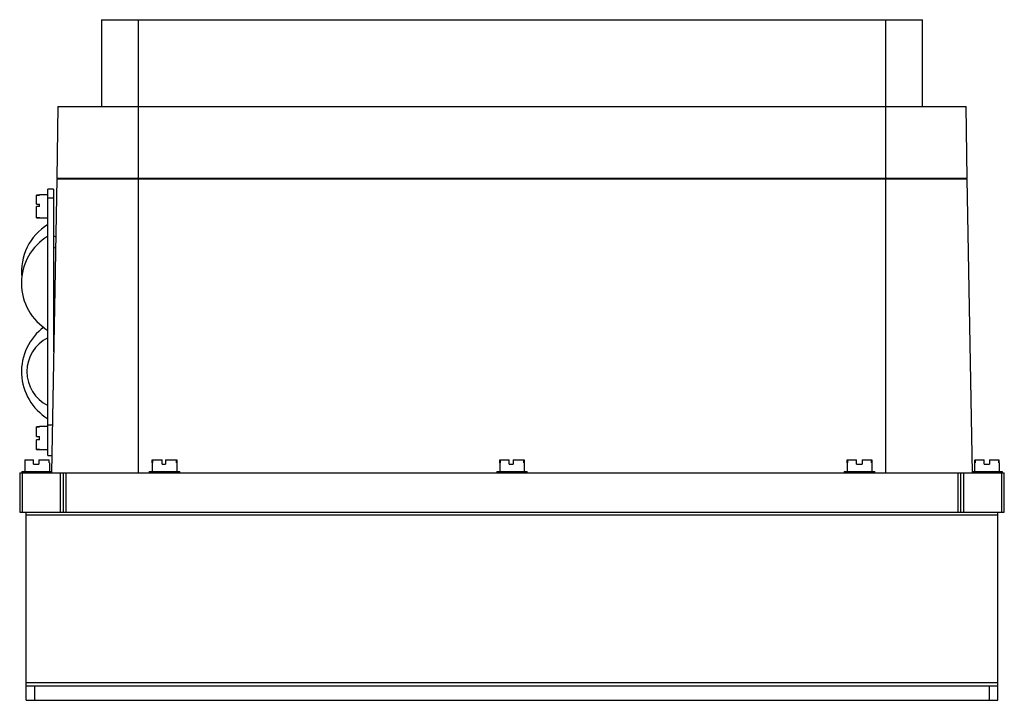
# Model space of a CAD drawing. Header units: millimetres. Extents: x 49 to 389, y 186 to 421.
import ezdxf

# ---------------------------------------------------------------- set-up
doc = ezdxf.new("R2010")
doc.units = ezdxf.units.MM
doc.header["$LTSCALE"] = 39.621752
doc.layers.get('0').update_dxf_attribs({"linetype": 'CONTINUOUS'})

msp = doc.modelspace()

# ---------------------------------------------------------------- linework, layer by layer
at = {"color": 7, "linetype": 'Continuous'}
for p, q in [((76.83, 421.42), (76.83, 391.42)), ((76.83, 421.42), (360.39, 421.42)), ((89.61, 391.42), (89.61, 421.42)), ((347.61, 421.42), (347.61, 391.42)), ((360.39, 391.42), (360.39, 421.42)), ((61.83, 391.42), (61.4, 366.72)), ((61.83, 391.42), (375.39, 391.42)), ((89.61, 264.92), (89.61, 391.42)), ((347.61, 391.42), (347.61, 264.92)), ((375.82, 366.72), (375.39, 391.42)), ((61.38, 366.42), (59.61, 264.92)), ((61.38, 366.42), (375.84, 366.42)), ((61.4, 366.72), (375.82, 366.72)), ((64.39, 366.72), (64.38, 366.42)), ((217.36, 366.42), (217.36, 366.72)), ((219.86, 366.42), (219.86, 366.72)), ((372.84, 366.42), (372.83, 366.72)), ((377.61, 264.92), (375.84, 366.42)), ((54.44, 357.72), (54.44, 360.88)), ((55.44, 360.88), (54.44, 360.88)), ((54.44, 360.84), (55.44, 360.84)), ((55.44, 360.81), (54.44, 360.81)), ((55.44, 360.81), (55.44, 360.92)), ((58.34, 360.92), (55.44, 360.92)), ((58.34, 270.92), (58.34, 362.92)), ((60.34, 362.92), (58.34, 362.92)), ((60.34, 362.92), (60.34, 306.74)), ((54.44, 357.72), (55.44, 357.72)), ((55.44, 356.94), (55.44, 357.72)), ((58.34, 359.92), (60.34, 359.92)), ((54.44, 352.95), (54.44, 356.94)), ((55.44, 356.94), (54.44, 356.94)), ((54.44, 353.02), (55.44, 353.02)), ((55.44, 353), (54.44, 353)), ((54.44, 352.95), (55.44, 352.95)), ((55.44, 352.92), (55.44, 353.02)), ((58.34, 352.92), (55.44, 352.92)), ((61.03, 346.45), (60.34, 346.71)), ((60.96, 342.48), (60.34, 342.71)), ((60.54, 318.2), (60.34, 318.13)), ((60.44, 312.17), (60.34, 312.21)), ((54.44, 277.52), (54.44, 280.87)), ((54.44, 280.87), (55.44, 280.87)), ((55.44, 280.81), (54.44, 280.81)), ((55.44, 280.81), (55.44, 280.92)), ((58.34, 280.92), (55.44, 280.92)), ((59.9, 281.42), (58.34, 281.42)), ((54.44, 277.52), (55.44, 277.52)), ((54.44, 272.96), (54.44, 276.31)), ((55.44, 276.31), (54.44, 276.31)), ((55.44, 276.31), (55.44, 277.52)), ((54.44, 273.02), (55.44, 273.02)), ((55.44, 272.96), (54.44, 272.96)), ((55.44, 272.92), (55.44, 273.02)), ((58.34, 272.92), (55.44, 272.92)), ((50.44, 269.42), (50.44, 268.42)), ((50.44, 269.42), (53.43, 269.42)), ((50.49, 268.42), (50.49, 269.42)), ((53.43, 267.92), (53.43, 269.42)), ((55.18, 269.42), (55.18, 267.92)), ((55.18, 269.42), (58.78, 269.42)), ((58.34, 270.92), (59.72, 270.92)), ((58.73, 269.42), (58.73, 268.42)), ((58.78, 268.42), (58.78, 269.42)), ((94.39, 268.42), (94.39, 269.42)), ((94.39, 269.42), (97.86, 269.42)), ((94.45, 269.42), (94.45, 268.42)), ((97.86, 267.92), (97.86, 269.42)), ((98.95, 269.42), (98.95, 267.92)), ((98.95, 269.42), (102.83, 269.42)), ((102.77, 268.42), (102.77, 269.42)), ((102.83, 269.42), (102.83, 268.42)), ((214.39, 269.42), (217.63, 269.42)), ((214.39, 268.42), (214.39, 269.42)), ((214.52, 269.42), (214.52, 268.42)), ((217.63, 267.92), (217.63, 269.42)), ((218.99, 269.42), (222.83, 269.42)), ((218.99, 269.42), (218.99, 267.92)), ((222.7, 268.42), (222.7, 269.42)), ((222.83, 269.42), (222.83, 268.42)), ((334.39, 269.42), (337.62, 269.42)), ((334.39, 268.42), (334.39, 269.42)), ((334.5, 269.42), (334.5, 268.42)), ((337.62, 267.92), (337.62, 269.42)), ((339.57, 269.42), (342.83, 269.42)), ((339.57, 269.42), (339.57, 267.92)), ((342.73, 268.42), (342.73, 269.42)), ((342.83, 269.42), (342.83, 268.42)), ((378.49, 268.42), (378.49, 269.42)), ((378.51, 269.42), (381.69, 269.42)), ((378.51, 269.42), (378.51, 268.42)), ((381.69, 267.92), (381.69, 269.42)), ((383.44, 269.42), (386.71, 269.42)), ((383.44, 269.42), (383.44, 267.92)), ((386.71, 268.42), (386.71, 269.42)), ((386.73, 269.42), (386.73, 268.42)), ((49.36, 265.42), (49.36, 264.92)), ((49.36, 265.42), (59.62, 265.42)), ((50.36, 268.42), (50.36, 265.42)), ((50.36, 268.42), (50.44, 268.42)), ((53.43, 267.92), (55.18, 267.92)), ((54.61, 264.92), (54.61, 265.42)), ((58.78, 268.42), (58.86, 268.42)), ((58.86, 268.42), (58.86, 265.42)), ((93.36, 265.42), (93.36, 264.92)), ((93.36, 265.42), (103.86, 265.42)), ((94.36, 268.42), (94.36, 265.42)), ((94.36, 268.42), (94.45, 268.42)), ((97.86, 267.92), (98.95, 267.92)), ((102.77, 268.42), (102.86, 268.42)), ((102.86, 268.42), (102.86, 265.42)), ((103.86, 264.92), (103.86, 265.42)), ((213.36, 265.42), (223.86, 265.42)), ((213.36, 265.42), (213.36, 264.92)), ((214.36, 268.42), (214.52, 268.42)), ((214.36, 268.42), (214.36, 265.42)), ((217.63, 267.92), (218.99, 267.92)), ((222.7, 268.42), (222.86, 268.42)), ((222.86, 268.42), (222.86, 265.42)), ((223.86, 264.92), (223.86, 265.42)), ((333.36, 265.42), (343.86, 265.42)), ((333.36, 265.42), (333.36, 264.92)), ((334.36, 268.42), (334.5, 268.42)), ((334.36, 268.42), (334.36, 265.42)), ((337.62, 267.92), (339.57, 267.92)), ((342.73, 268.42), (342.86, 268.42)), ((342.86, 268.42), (342.86, 265.42)), ((343.86, 264.92), (343.86, 265.42)), ((377.6, 265.42), (387.86, 265.42)), ((378.36, 268.42), (378.51, 268.42)), ((378.36, 268.42), (378.36, 265.42)), ((381.69, 267.92), (383.44, 267.92)), ((382.61, 265.42), (382.61, 264.92)), ((386.71, 268.42), (386.86, 268.42)), ((386.86, 268.42), (386.86, 265.42)), ((387.86, 265.42), (387.86, 264.92)), ((48.61, 264.92), (48.61, 251.42)), ((48.61, 264.92), (388.61, 264.92)), ((49.61, 251.42), (49.61, 264.92)), ((62.61, 264.92), (62.61, 251.42)), ((63.61, 264.92), (63.61, 251.42)), ((64.61, 251.42), (64.61, 264.92)), ((372.61, 264.92), (372.61, 251.42)), ((373.61, 251.42), (373.61, 264.92)), ((374.61, 251.42), (374.61, 264.92)), ((387.61, 264.92), (387.61, 251.42)), ((388.61, 251.42), (388.61, 264.92)), ((48.61, 251.42), (388.61, 251.42)), ((50.81, 186.42), (50.81, 251.13)), ((50.81, 250.42), (386.41, 250.42)), ((386.41, 186.42), (386.41, 251.13)), ((386.41, 192.42), (50.81, 192.42)), ((50.81, 191.42), (386.41, 191.42)), ((53.81, 186.42), (53.81, 191.42)), ((383.41, 191.42), (383.41, 186.42)), ((50.81, 186.42), (386.41, 186.42))]:
    msp.add_line(p, q, dxfattribs=at)
for centre, radius, start, end in [((68.3, 334.42), 19.08, 121.4756, 186.0731), ((68.3, 330.42), 19.08, 121.4756, 238.5244), ((68.3, 299.92), 19.08, 126.373, 238.5244), ((64.15, 299.92), 13.05, 116.4382, 243.5618)]:
    msp.add_arc(centre, radius, start, end, dxfattribs=at)

doc.saveas('drawing.dxf')
